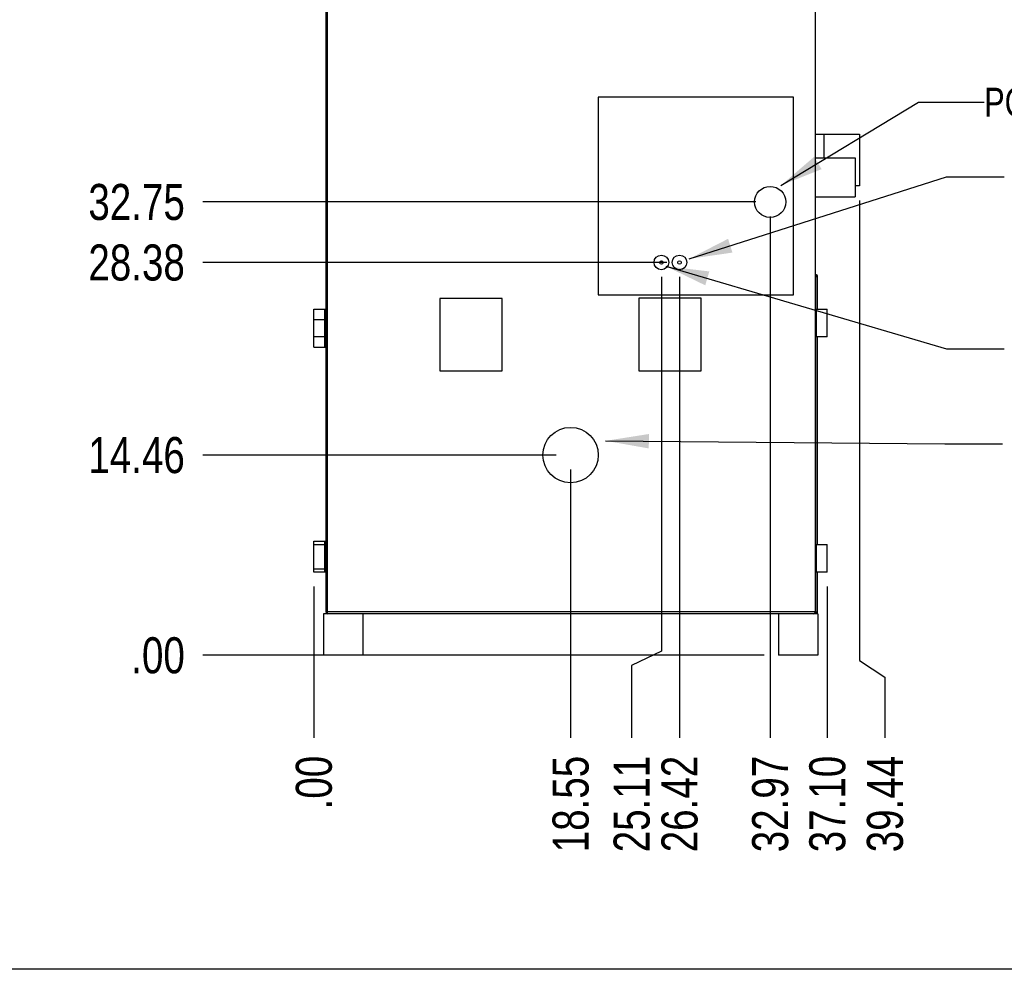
# Model space of a CAD drawing. Header units: inches. Extents: x 0 to 16, y 0 to 10.
# Tile 2 of 37: x 8.5 to 12.8, y 0 to 4.1. Entities that reach past the tile are written whole.
import ezdxf

# ---------------------------------------------------------------- set-up
doc = ezdxf.new("R2010")
doc.units = ezdxf.units.IN
doc.header["$LTSCALE"] = 0.935
doc.header["$MEASUREMENT"] = 0
doc.layers.get('0').update_dxf_attribs({"linetype": 'CONTINUOUS'})
doc.layers.add('02___PRT_ALL_AXES', color=7, linetype='CONTINUOUS')
doc.styles.get("Standard").update_dxf_attribs({"font": 'txt', "width": 0.8})
doc.dimstyles.new('DIMSTYLE_2', dxfattribs={"dimtxt": 0.15625, "dimasz": 0.1875, "dimexe": 0.125, "dimexo": 0.0625, "dimgap": 0.039062, "dimtad": 0, "dimtih": 1, "dimtoh": 1, "dimlfac": 16.666667, "dimzin": 4, "dimdsep": 46, "dimtxsty": 'Standard', "dimblk": '_FILLED', "dimblk1": '_FILLED', "dimblk2": '_FILLED', "dimcen": 0.09, "dimazin": 1, "dimtfac": 1, "dimtofl": 0, "dimtmove": 0, "dimatfit": 3, "dimldrblk": '_FILLED', "dimfxl": 1, "dimtolj": 1, "dimtzin": 4, "dimarcsym": 0})
doc.dimstyles.get("Standard").update_dxf_attribs({"dimtxt": 0.15625, "dimasz": 0.1875, "dimexe": 0.125, "dimexo": 0.0625, "dimgap": 0.09, "dimtad": 0, "dimtih": 1, "dimtoh": 1, "dimzin": 4, "dimdsep": 46, "dimtxsty": 'Standard', "dimblk": '_FILLED', "dimblk1": '_FILLED', "dimblk2": '_FILLED', "dimcen": 0.09, "dimazin": 1, "dimtp": 0.01, "dimtm": 0.01, "dimtfac": 1, "dimtofl": 0, "dimtmove": 0, "dimatfit": 3, "dimldrblk": '_FILLED', "dimfxl": 1, "dimtolj": 1, "dimtzin": 4, "dimarcsym": 0})

# ---------------------------------------------------------------- blocks, each defined once
blk = doc.blocks.new('*D6')
at = {"color": 2, "linetype": 'Continuous', "transparency": 16777216}
blk.add_line((10.8858, 2.1667), (10.8858, 1.0037), dxfattribs=at)
at = {"color": 2, "linetype": 'Continuous', "transparency": 16777216, "insert": (10.8077, 0.9256), "char_height": 0.15625, "width": 0.625, "attachment_point": 3, "rotation": 90, "line_spacing_factor": 0.9}
blk.add_mtext('18.55', dxfattribs=at)
blk = doc.blocks.new('_FILLED')
at = {"color": 0, "linetype": 'ByBlock'}
blk.add_solid([(0, 0), (-1, 0.167), (-1, -0.167)], dxfattribs=at)
blk = doc.blocks.new('*D7')
at = {"color": 2, "linetype": 'Continuous', "transparency": 16777216}
blk.add_line((9.7728, 1.6589), (9.7728, 1.0037), dxfattribs=at)
at = {"color": 2, "linetype": 'Continuous', "transparency": 16777216, "insert": (9.6946, 0.9256), "char_height": 0.15625, "width": 0.375, "attachment_point": 3, "rotation": 90, "line_spacing_factor": 0.9}
blk.add_mtext('.00', dxfattribs=at)
blk = doc.blocks.new('*D8')
at = {"color": 2, "linetype": 'Continuous', "transparency": 16777216}
for p, q in [((11.2795, 3.0017), (11.2795, 1.3794)), ((11.2795, 1.3794), (11.1506, 1.3164)), ((11.1506, 1.3164), (11.1506, 1.0037))]:
    blk.add_line(p, q, dxfattribs=at)
at = {"color": 2, "linetype": 'Continuous', "transparency": 16777216, "insert": (11.0724, 0.9256), "char_height": 0.15625, "width": 0.625, "attachment_point": 3, "rotation": 90, "line_spacing_factor": 0.9}
blk.add_mtext('25.11', dxfattribs=at)
blk = doc.blocks.new('*D9')
at = {"color": 2, "linetype": 'Continuous', "transparency": 16777216}
blk.add_line((11.3581, 3.0017), (11.3581, 1.0037), dxfattribs=at)
at = {"color": 2, "linetype": 'Continuous', "transparency": 16777216, "insert": (11.2799, 0.9256), "char_height": 0.15625, "width": 0.625, "attachment_point": 3, "rotation": 90, "line_spacing_factor": 0.9}
blk.add_mtext('26.42', dxfattribs=at)
blk = doc.blocks.new('*D10')
at = {"color": 2, "linetype": 'Continuous', "transparency": 16777216}
blk.add_line((11.751, 3.264), (11.751, 1.0037), dxfattribs=at)
at = {"color": 2, "linetype": 'Continuous', "transparency": 16777216, "insert": (11.6729, 0.9256), "char_height": 0.15625, "width": 0.625, "attachment_point": 3, "rotation": 90, "line_spacing_factor": 0.9}
blk.add_mtext('32.97', dxfattribs=at)
blk = doc.blocks.new('*D11')
at = {"color": 2, "linetype": 'Continuous', "transparency": 16777216}
for p, q in [((12.1392, 3.3333), (12.1392, 1.3381)), ((12.1392, 1.3381), (12.2486, 1.2663)), ((12.2486, 1.2663), (12.2486, 1.0037))]:
    blk.add_line(p, q, dxfattribs=at)
at = {"color": 2, "linetype": 'Continuous', "transparency": 16777216, "insert": (12.1705, 0.9256), "char_height": 0.15625, "width": 0.625, "attachment_point": 3, "rotation": 90, "line_spacing_factor": 0.9}
blk.add_mtext('39.44', dxfattribs=at)
blk = doc.blocks.new('*D12')
at = {"color": 2, "linetype": 'Continuous', "transparency": 16777216}
blk.add_line((11.9989, 1.6589), (11.9989, 1.0037), dxfattribs=at)
at = {"color": 2, "linetype": 'Continuous', "transparency": 16777216, "insert": (11.9208, 0.9256), "char_height": 0.15625, "width": 0.625, "attachment_point": 3, "rotation": 90, "line_spacing_factor": 0.9}
blk.add_mtext('37.10', dxfattribs=at)
blk = doc.blocks.new('*D13')
at = {"color": 2, "linetype": 'Continuous', "transparency": 16777216}
blk.add_line((10.8233, 2.2292), (9.2917, 2.2292), dxfattribs=at)
at = {"color": 2, "linetype": 'Continuous', "transparency": 16777216, "insert": (9.2135, 2.3073), "char_height": 0.15625, "width": 0.625, "attachment_point": 3, "line_spacing_factor": 0.9}
blk.add_mtext('14.46', dxfattribs=at)
blk = doc.blocks.new('*D14')
at = {"color": 2, "linetype": 'Continuous', "transparency": 16777216}
blk.add_line((11.7247, 1.3614), (9.2917, 1.3614), dxfattribs=at)
at = {"color": 2, "linetype": 'Continuous', "transparency": 16777216, "insert": (9.2135, 1.4395), "char_height": 0.15625, "width": 0.375, "attachment_point": 3, "line_spacing_factor": 0.9}
blk.add_mtext('.00', dxfattribs=at)
blk = doc.blocks.new('*D15')
at = {"color": 2, "linetype": 'Continuous', "transparency": 16777216}
blk.add_line((11.3031, 3.0642), (9.2917, 3.0642), dxfattribs=at)
at = {"color": 2, "linetype": 'Continuous', "transparency": 16777216, "insert": (9.2135, 3.1423), "char_height": 0.15625, "width": 0.625, "attachment_point": 3, "line_spacing_factor": 0.9}
blk.add_mtext('28.38', dxfattribs=at)
blk = doc.blocks.new('*D16')
at = {"color": 2, "linetype": 'Continuous', "transparency": 16777216}
blk.add_line((11.6885, 3.3265), (9.2917, 3.3265), dxfattribs=at)
at = {"color": 2, "linetype": 'Continuous', "transparency": 16777216, "insert": (9.2135, 3.4046), "char_height": 0.15625, "width": 0.625, "attachment_point": 3, "line_spacing_factor": 0.9}
blk.add_mtext('32.75', dxfattribs=at)
blk = doc.blocks.new('*D17')
at = {"color": 2, "linetype": 'Continuous', "transparency": 16777216}
blk.add_line((10.1111, 5.8447), (9.2917, 5.8447), dxfattribs=at)
at = {"color": 2, "linetype": 'Continuous', "transparency": 16777216, "insert": (9.2135, 5.9228), "char_height": 0.15625, "width": 0.625, "attachment_point": 3, "line_spacing_factor": 0.9}
blk.add_mtext('74.72', dxfattribs=at)

msp = doc.modelspace()

# ---------------------------------------------------------------- linework, layer by layer
at = {"color": 7, "linetype": 'Continuous'}
for p, q in [((9.83252, 1.5414), (9.83252, 5.1681)), ((9.82472, 5.1603), (9.82472, 1.5492)), ((11.94697, 5.1603), (11.94697, 1.5492)), ((11.00587, 3.78132), (11.00587, 2.92322)), ((11.85277, 3.78132), (11.00587, 3.78132)), ((11.85277, 2.92322), (11.85277, 3.78132)), ((11.94697, 3.62076), (12.13923, 3.62076)), ((11.98383, 3.62076), (11.98383, 3.51758)), ((12.13923, 3.62076), (12.13923, 3.39576)), ((11.94697, 3.51758), (12.11947, 3.51758)), ((12.11947, 3.51758), (12.11947, 3.34883)), ((12.13923, 3.39576), (12.11947, 3.39576)), ((11.94697, 3.34883), (12.11947, 3.34883)), ((11.94697, 3.0114), (11.94871, 3.0114)), ((11.94697, 3.0039), (11.9487, 3.0039)), ((11.94871, 3.0114), (11.9487, 3.0039)), ((11.9487, 2.8614), (11.9487, 3.0039)), ((11.9565, 3.00361), (11.95616, 3.00589)), ((11.9565, 2.8614), (11.9565, 3.00361)), ((10.58972, 2.90738), (10.31957, 2.90738)), ((10.31957, 2.90738), (10.31957, 2.59463)), ((10.58972, 2.59463), (10.58972, 2.90738)), ((11.00587, 2.92322), (11.85277, 2.92322)), ((11.45212, 2.9097), (11.18197, 2.9097)), ((11.18197, 2.9097), (11.18197, 2.59463)), ((11.45212, 2.59463), (11.45212, 2.9097)), ((11.9487, 1.8414), (11.9487, 2.7414)), ((11.9565, 1.8414), (11.9565, 2.7414)), ((10.31957, 2.59463), (10.58972, 2.59463)), ((11.18197, 2.59463), (11.45212, 2.59463)), ((11.9487, 1.5492), (11.9487, 1.7214)), ((11.9565, 1.5489), (11.9565, 1.7214)), ((11.9487, 1.5492), (9.82472, 1.5492)), ((11.93917, 1.5414), (9.83252, 1.5414)), ((11.9487, 1.5492), (11.94888, 1.54443)), ((11.9565, 1.5489), (11.9487, 1.5492)), ((11.94888, 1.54443), (11.949, 1.54146)), ((11.95613, 1.54655), (11.9565, 1.5489)), ((16, 0), (0, 0))]:
    msp.add_line(p, q, dxfattribs=at)
for points in [[(11.95616, 3.00589), (11.95454, 3.00878), (11.95189, 3.01072), (11.94871, 3.0114)], [(11.95178, 1.54196), (11.95443, 1.54372), (11.95613, 1.54655)]]:
    msp.add_lwpolyline(points, dxfattribs=at)
for centre, start, end in [((9.83252, 1.5492), 180, 270), ((11.93917, 1.5492), 270, 360)]:
    msp.add_arc(centre, 0.0078, start, end, dxfattribs=at)
msp.add_open_spline([(11.9487, 3.0039), (11.94921, 3.0039), (11.9502, 3.0039), (11.95165, 3.00388), (11.95298, 3.00386), (11.95415, 3.00382), (11.9551, 3.00378), (11.95575, 3.00374), (11.95614, 3.0037), (11.95633, 3.00367), (11.95643, 3.00365), (11.9565, 3.00363), (11.9565, 3.00361)], degree=3, knots=[0, 0, 0, 0, 0.1946465, 0.3817994, 0.5542911, 0.7054976, 0.8296441, 0.9220311, 0.955201, 0.9792866, 0.9940256, 1, 1, 1, 1], dxfattribs=at)
at = {"layer": '02___PRT_ALL_AXES', "color": 7, "linetype": 'Continuous'}
for p, q in [((9.77275, 2.6964), (9.77276, 2.8614)), ((9.77276, 2.8614), (9.82472, 2.8614)), ((9.82, 2.6964), (9.81998, 2.8614)), ((11.94697, 2.8614), (11.99892, 2.8614)), ((11.9517, 2.7414), (11.9517, 2.8614)), ((11.99892, 2.7414), (11.99892, 2.8614)), ((9.77275, 2.8164), (9.82472, 2.8164)), ((9.82472, 2.7414), (9.77276, 2.7414)), ((11.99892, 2.7414), (11.94697, 2.7414)), ((9.77275, 2.6964), (9.82472, 2.6964)), ((9.77275, 1.8564), (9.82472, 1.8564)), ((9.77276, 1.7214), (9.77275, 1.8564)), ((9.77276, 1.8414), (9.82472, 1.8414)), ((9.81998, 1.7214), (9.82, 1.8564)), ((11.94697, 1.8414), (11.99892, 1.8414)), ((11.9517, 1.7214), (11.9517, 1.8414)), ((11.99892, 1.7214), (11.99892, 1.8414)), ((9.77275, 1.7364), (9.82472, 1.7364)), ((9.82472, 1.7214), (9.77276, 1.7214)), ((11.99892, 1.7214), (11.94697, 1.7214)), ((9.83252, 1.5414), (9.81413, 1.5414)), ((9.81413, 1.5414), (9.81413, 1.3614)), ((9.98453, 1.5414), (9.98453, 1.3614)), ((11.78715, 1.5414), (11.78715, 1.3614)), ((11.95755, 1.5414), (11.93917, 1.5414)), ((11.95755, 1.5414), (11.95755, 1.3614)), ((9.98453, 1.3614), (9.81413, 1.3614)), ((11.95755, 1.3614), (11.78715, 1.3614))]:
    msp.add_line(p, q, dxfattribs=at)
for centre, radius in [((11.75102, 3.32648), 0.0675), ((11.27947, 3.06422), 0.03188), ((11.35807, 3.06422), 0.03188), ((11.27947, 3.06422), 0.0075), ((11.35807, 3.06422), 0.0075), ((10.88584, 2.22921), 0.12)]:
    msp.add_circle(centre, radius, dxfattribs=at)

# ---------------------------------------------------------------- texts
at = {"color": 2, "linetype": 'Continuous', "insert": (12.67886, 3.8216), "char_height": 0.125, "width": 1.1, "attachment_point": 1, "line_spacing_factor": 0.9}
msp.add_mtext('POWER INLET', dxfattribs=at)

# ---------------------------------------------------------------- dimensions: what is measured, and where the dimension line sits
at = {"color": 2, "linetype": 'Continuous'}
for feature_location, offset, dtype, origin, picture, middle in [((10.11109, 5.84469), (-0.81943, 0), 0, (10.17359, 1.3614), '*D17', (8.90103, 5.84469)), ((11.68852, 3.32648), (-2.39686, 0), 0, (11.75102, 1.3614), '*D16', (8.90494, 3.32648)), ((12.13923, 3.33326), (0.10938, -2.32954), 1, (9.77276, 3.39576), '*D11', (12.2486, 0.617)), ((11.75102, 3.26398), (0, -2.26025), 1, (9.77276, 3.32648), '*D10', (11.75102, 0.6131)), ((11.30307, 3.06422), (-2.01141, 0), 0, (11.36557, 1.3614), '*D15', (8.90494, 3.06422)), ((11.27947, 3.00172), (-0.1289, -1.99799), 1, (9.77276, 3.06422), '*D8', (11.15057, 0.59747)), ((11.35807, 3.00172), (0, -1.99799), 1, (9.77276, 3.06422), '*D9', (11.35807, 0.6131)), ((10.82334, 2.22921), (-1.53168, 0), 0, (11.78715, 1.3614), '*D13', (8.91666, 2.22921)), ((10.88584, 2.16671), (0, -1.16298), 1, (9.77276, 1.7214), '*D6', (10.88584, 0.63263)), ((9.7727616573, 1.6588973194), (0, -0.655173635), 1, (9.7727616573, 1.7213973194), '*D7', (9.7727615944, 0.7498175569)), ((11.99892, 1.6589), (0, -0.65517), 1, (9.77276, 1.7214), '*D12', (11.99892, 0.6131)), ((11.7246501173, 1.3613973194), (-2.4329920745, 0), 0, (11.7871501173, 1.3613973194), '*D14', (9.0377515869, 1.3613973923))]:
    dim = msp.add_ordinate_dim(feature_location=feature_location, offset=offset, dtype=dtype, origin=origin, dimstyle='DIMSTYLE_2', dxfattribs=at)
    dim.commit()
    dim.dimension.update_dxf_attribs({"geometry": picture, "text_midpoint": middle})

# ---------------------------------------------------------------- leaders
for points in [[(11.79772, 3.39837), (12.39361, 3.7591), (12.67886, 3.7591)], [(11.39959, 3.07987), (12.5152, 3.43571), (12.7652, 3.43571)], [(11.29873, 3.04802), (12.51624, 2.69051), (12.76624, 2.69051)], [(11.03779, 2.29099), (12.50879, 2.27751), (12.75879, 2.27751)]]:
    msp.add_leader(points, dimstyle='Standard', override={"dimtad": 0}, dxfattribs=at)

doc.saveas('drawing.dxf')
